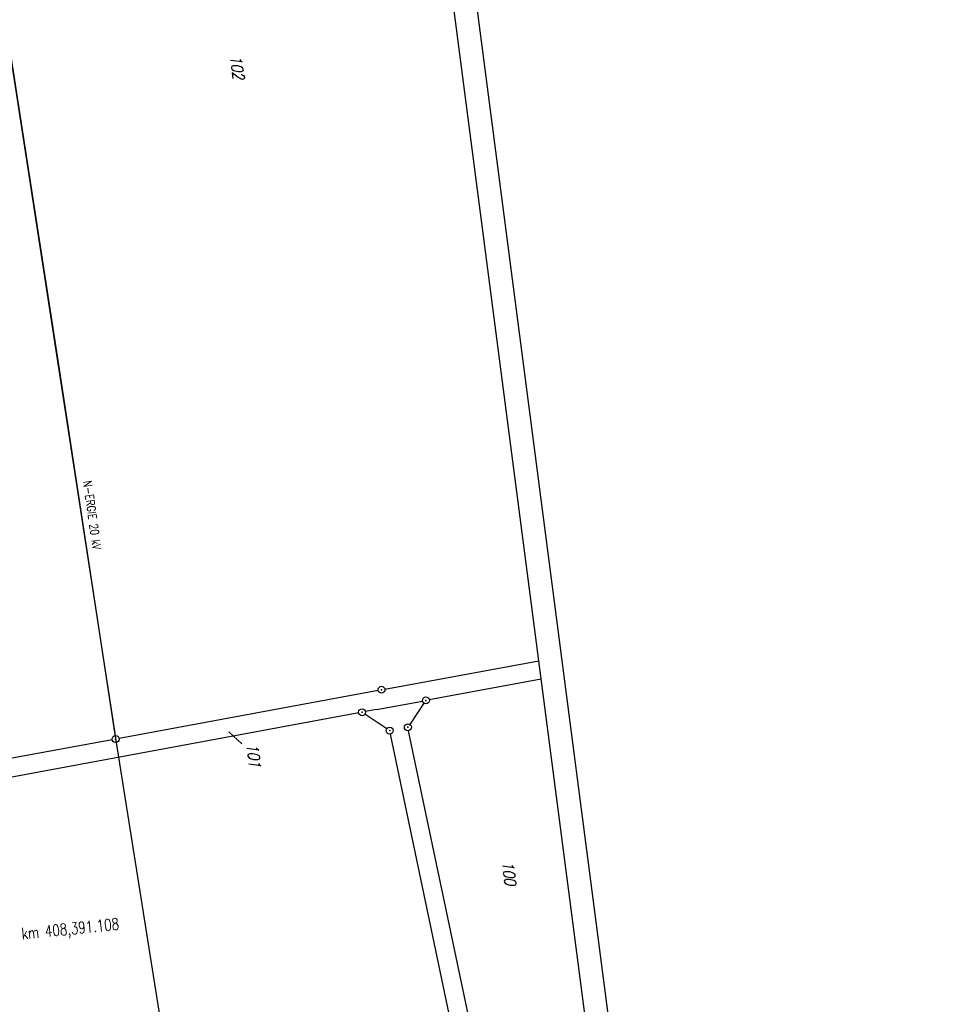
# Model space of a CAD drawing. Extents: x 446224 to 446791, y 446199 to 447379.
# Tile 53 of 113: x 446588 to 446787, y 446807 to 447019. Entities that reach past the tile are written whole.
import ezdxf

# ---------------------------------------------------------------- set-up
doc = ezdxf.new("R2010")
doc.units = 0
doc.header["$LTSCALE"] = 2
doc.header["$MEASUREMENT"] = 0
doc.linetypes.add('AUSGEZOGEN', pattern=[0])
doc.layers.get('0').update_dxf_attribs({"linetype": 'AUSGEZOGEN'})
for name, color, linetype in [('201-FLSTNR', 8, 'AUSGEZOGEN'), ('201-GRENZL', 8, 'AUSGEZOGEN'), ('201GRENZP', 8, 'AUSGEZOGEN'), ('ACHSELEMENT', 1, 'AUSGEZOGEN'), ('Planeinteilung', 250, 'CONTINUOUS'), ('RAHMEN', 7, 'AUSGEZOGEN'), ('STROMLTG', 4, 'AUSGEZOGEN')]:
    doc.layers.add(name, color=color, linetype=linetype)
doc.styles.add('ROMANS', font='romans.shx', dxfattribs={"width": 0.8})

# ---------------------------------------------------------------- blocks, each defined once
blk = doc.blocks.new('1135420')
blk.add_line((1135, 420), (0, 420))
at = {"layer": 'RAHMEN'}
blk.add_line((950, 415), (25, 415), dxfattribs=at)
blk = doc.blocks.new('GST')
at = {"color": 0}
blk.add_circle((0, 0), 0.75, dxfattribs=at)
blk.add_point((0, 0), dxfattribs=at)

msp = doc.modelspace()

# ---------------------------------------------------------------- linework, layer by layer
at = {"layer": '201-FLSTNR'}
msp.add_line((446636.23, 446862.99), (446633.42, 446865.64), dxfattribs=at)
at = {"layer": '201-GRENZL'}
for p, q in [((446574.58, 447087.48), (446608.88, 446864.79)), ((446667.15, 446874.83), (446700.37, 446880.97)), ((446700.88, 446877), (446676.73, 446872.54)), ((446665.67, 446874.55), (446609.73, 446864.19)), ((446665.36, 446870.43), (446675.25, 446872.26)), ((446665.36, 446870.43), (446662.96, 446869.99)), ((446675.57, 446871.78), (446672.52, 446867.21)), ((446661.48, 446869.71), (446562.62, 446851.38)), ((446667.55, 446866.29), (446662.84, 446869.43)), ((446695.58, 446754.89), (446672.25, 446865.86)), ((446608.25, 446863.91), (446531.92, 446849.78)), ((446692.7, 446749.16), (446668.32, 446865.14))]:
    msp.add_line(p, q, dxfattribs=at)
at = {"layer": 'STROMLTG', "flags": 128}
msp.add_lwpolyline([(446641.36, 447372.99), (446610.49, 447235.64), (446575.64, 447081.62), (446583.84, 447027.39), (446596.68, 446944.88), (446608.61, 446866.5), (446618.79, 446802.15), (446628.3, 446739.69), (446638.53, 446670.99), (446650.11, 446597.35), (446661.4, 446526.06)], dxfattribs=at)

# ---------------------------------------------------------------- block references
at = {"layer": '201GRENZP', "rotation": 277.4163262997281}
for p in [(446666.41, 446874.69), (446675.99, 446872.4), (446662.22, 446869.85), (446668.17, 446865.87), (446672.1, 446866.59), (446608.99, 446864.05)]:
    msp.add_blockref('GST', p, dxfattribs=at)
at = {"layer": 'Planeinteilung', "linetype": 'Continuous', "rotation": 277.4163263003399}
msp.add_blockref('1135420', (446224.11, 447324.7), dxfattribs=at)

# ---------------------------------------------------------------- texts
at = {"layer": '201-FLSTNR', "style": 'ROMANS', "oblique": 15, "width": 0.8}
for s, p in [('102', (446633.66, 447011.57)), ('101', (446637.22, 446862.96)), ('100', (446692.39, 446837.5))]:
    msp.add_text(s, height=2.5, rotation=277.4163, dxfattribs=at).set_placement(p)
at = {"layer": 'ACHSELEMENT', "style": 'ROMANS', "width": 0.75}
msp.add_text('km 408,391.108', height=2.5, rotation=5.7892, dxfattribs=at).set_placement((446588.8, 446820.78))
at = {"layer": 'STROMLTG', "style": 'ROMANS', "width": 0.8}
msp.add_text('N-ERGIE 20 kV', height=1.8, rotation=278.0418, dxfattribs=at).set_placement((446601.98, 446919.71))

doc.saveas('drawing.dxf')
